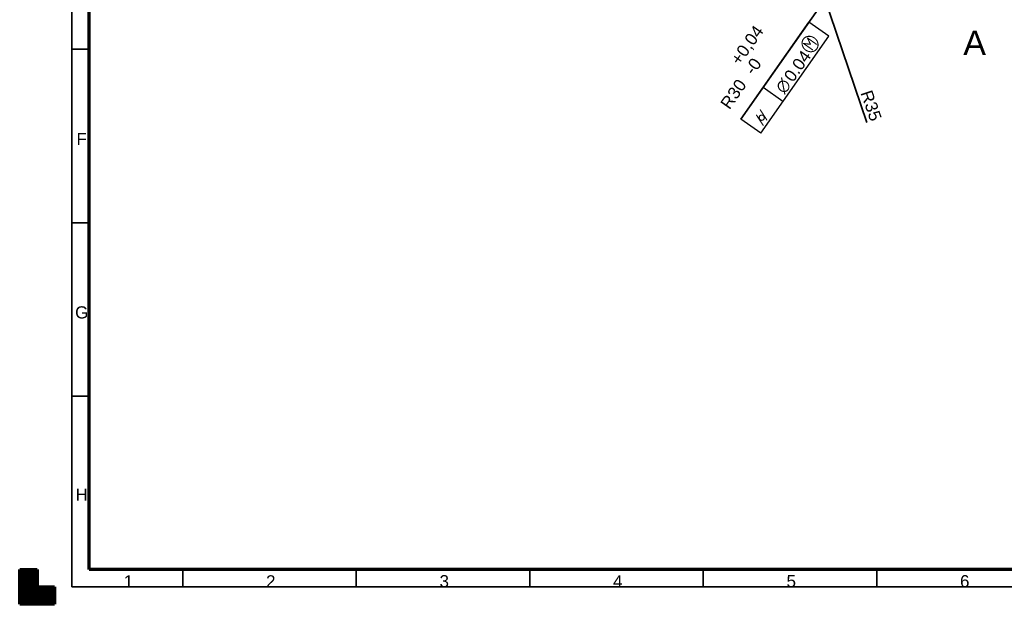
# Model space of a CAD drawing. Header units: millimetres. Extents: x 0 to 594, y 0 to 420.
# Tile 1 of 8: x 0 to 284, y 0 to 169. Entities that reach past the tile are written whole.
import ezdxf

# ---------------------------------------------------------------- set-up
doc = ezdxf.new("R2010")
doc.units = ezdxf.units.MM
doc.layers.add('1', color=7, linetype='Continuous', true_color=0xffffff)
doc.layers.add('256', color=7, linetype='Continuous', true_color=0xffffff)
doc.styles.add('Arial', font='Arial')
doc.styles.add('NX ANSI Symbols', font='NX ANSI Symbols')
doc.dimstyles.get("Standard").update_dxf_attribs({"dimtxt": 0.18, "dimasz": 0.18, "dimexe": 0.18, "dimexo": 0.0625, "dimgap": 0.09, "dimtad": 0, "dimtih": 1, "dimtoh": 1, "dimdec": 4, "dimzin": 0, "dimdsep": 46, "dimtxsty": 'Standard', "dimcen": 0.09, "dimadec": 0, "dimazin": 0, "dimtfac": 1, "dimtdec": 4, "dimtofl": 0, "dimtmove": 0, "dimatfit": 3, "dimfxl": 0, "dimtolj": 1, "dimtzin": 0, "dimarcsym": 0})

# ---------------------------------------------------------------- blocks, each defined once
blk = doc.blocks.new('FCFEntity1')
at = {"layer": '1', "color": 18, "linetype": 'Continuous', "lineweight": 25}
for p, q in [((207.83, 139.79), (227.44, 167.76)), ((233.17, 163.74), (227.44, 167.76)), ((213.56, 135.77), (233.17, 163.74)), ((219.96, 144.9), (214.23, 148.92)), ((213.56, 135.77), (207.83, 139.79))]:
    blk.add_line(p, q, dxfattribs=at)
at = {"layer": '1', "color": 18, "linetype": 'Continuous', "lineweight": 25, "char_height": 3.5, "attachment_point": 7, "rotation": 54.9684}
for s, insert, line_spacing_factor, style in [('{\\fAIGDT;m}', (228.43, 157.98), 1.216778, 'NX ANSI Symbols'), ('\\fArial|b0|i0;\\W1.0000;0.04', (222.9, 150.23), 1.047437, 'Arial'), ('{\\fAIGDT;n}', (220.58, 146.79), 1.216778, 'NX ANSI Symbols'), ('{\\fAMGDT;g}', (214.18, 137.66), 1.216778, 'NX ANSI Symbols')]:
    blk.add_mtext(s, dxfattribs=dict(at, insert=insert, line_spacing_factor=line_spacing_factor, style=style))
blk = doc.blocks.new('HATCH1')
at = {"color": 18, "lineweight": 13}
for p, q in [((0, 9.98988), (5, 9.98988)), ((0, 9.94755), (5, 9.94755)), ((0, 9.90522), (5, 9.90522)), ((0, 9.86289), (5, 9.86289)), ((0, 9.82056), (5, 9.82056)), ((0, 9.77823), (5, 9.77823)), ((0, 9.7359), (5, 9.7359)), ((0, 9.69357), (5, 9.69357)), ((0, 9.65124), (5, 9.65124)), ((0, 9.60891), (5, 9.60891)), ((0, 9.56658), (5, 9.56658)), ((0, 9.52425), (5, 9.52425)), ((0, 9.48192), (5, 9.48192)), ((0, 9.43959), (5, 9.43959)), ((0, 9.39726), (5, 9.39726)), ((0, 9.35493), (5, 9.35493)), ((0, 9.3126), (5, 9.3126)), ((0, 9.27027), (5, 9.27027)), ((0, 9.22794), (5, 9.22794)), ((0, 9.18561), (5, 9.18561)), ((0, 9.14328), (5, 9.14328)), ((0, 9.10095), (5, 9.10095)), ((0, 9.05862), (5, 9.05862)), ((0, 9.01629), (5, 9.01629)), ((0, 8.97396), (5, 8.97396)), ((0, 8.93163), (5, 8.93163)), ((0, 8.8893), (5, 8.8893)), ((0, 8.84697), (5, 8.84697)), ((0, 8.80464), (5, 8.80464)), ((0, 8.76231), (5, 8.76231)), ((0, 8.71998), (5, 8.71998)), ((0, 8.67765), (5, 8.67765)), ((0, 8.63532), (5, 8.63532)), ((0, 8.59299), (5, 8.59299)), ((0, 8.55066), (5, 8.55066)), ((0, 8.50833), (5, 8.50833)), ((0, 8.466), (5, 8.466)), ((0, 8.42367), (5, 8.42367)), ((0, 8.38134), (5, 8.38134)), ((0, 8.33901), (5, 8.33901)), ((0, 8.29668), (5, 8.29668)), ((0, 8.25435), (5, 8.25435)), ((0, 8.21202), (5, 8.21202)), ((0, 8.16969), (5, 8.16969)), ((0, 8.12736), (5, 8.12736)), ((0, 8.08503), (5, 8.08503)), ((0, 8.0427), (5, 8.0427)), ((0, 8.00037), (5, 8.00037)), ((0, 7.95804), (5, 7.95804)), ((0, 7.91571), (5, 7.91571)), ((0, 7.87338), (5, 7.87338)), ((0, 7.83105), (5, 7.83105)), ((0, 7.78872), (5, 7.78872)), ((0, 7.74639), (5, 7.74639)), ((0, 7.70406), (5, 7.70406)), ((0, 7.66173), (5, 7.66173)), ((0, 7.6194), (5, 7.6194)), ((0, 7.57707), (5, 7.57707)), ((0, 7.53474), (5, 7.53474)), ((0, 7.49241), (5, 7.49241)), ((0, 7.45008), (5, 7.45008)), ((0, 7.40775), (5, 7.40775)), ((0, 7.36542), (5, 7.36542)), ((0, 7.32309), (5, 7.32309)), ((0, 7.28076), (5, 7.28076)), ((0, 7.23843), (5, 7.23843)), ((0, 7.1961), (5, 7.1961)), ((0, 7.15377), (5, 7.15377)), ((0, 7.11144), (5, 7.11144)), ((0, 7.06911), (5, 7.06911)), ((0, 7.02678), (5, 7.02678)), ((0, 6.98445), (5, 6.98445)), ((0, 6.94212), (5, 6.94212)), ((0, 6.89979), (5, 6.89979)), ((0, 6.85746), (5, 6.85746)), ((0, 6.81513), (5, 6.81513)), ((0, 6.7728), (5, 6.7728)), ((0, 6.73047), (5, 6.73047)), ((0, 6.68814), (5, 6.68814)), ((0, 6.64581), (5, 6.64581)), ((0, 6.60348), (5, 6.60348)), ((0, 6.56115), (5, 6.56115)), ((0, 6.51882), (5, 6.51882)), ((0, 6.47649), (5, 6.47649)), ((0, 6.43416), (5, 6.43416)), ((0, 6.39183), (5, 6.39183)), ((0, 6.3495), (5, 6.3495)), ((0, 6.30717), (5, 6.30717)), ((0, 6.26484), (5, 6.26484)), ((0, 6.22251), (5, 6.22251)), ((0, 6.18018), (5, 6.18018)), ((0, 6.13785), (5, 6.13785)), ((0, 6.09552), (5, 6.09552)), ((0, 6.05319), (5, 6.05319)), ((0, 6.01086), (5, 6.01086)), ((0, 5.96853), (5, 5.96853)), ((0, 5.9262), (5, 5.9262)), ((0, 5.88387), (5, 5.88387)), ((0, 5.84154), (5, 5.84154)), ((0, 5.79921), (5, 5.79921)), ((0, 5.75688), (5, 5.75688)), ((0, 5.71455), (5, 5.71455)), ((0, 5.67222), (5, 5.67222)), ((0, 5.62989), (5, 5.62989)), ((0, 5.58756), (5, 5.58756)), ((0, 5.54523), (5, 5.54523)), ((0, 5.5029), (5, 5.5029)), ((0, 5.46057), (5, 5.46057)), ((0, 5.41824), (5, 5.41824)), ((0, 5.37591), (5, 5.37591)), ((0, 5.33358), (5, 5.33358)), ((0, 5.29125), (5, 5.29125)), ((0, 5.24892), (5, 5.24892)), ((0, 5.20659), (5, 5.20659)), ((0, 5.16426), (5, 5.16426)), ((0, 5.12193), (5, 5.12193)), ((0, 5.0796), (5, 5.0796)), ((0, 5.03727), (5, 5.03727)), ((0, 4.99494), (10, 4.99494)), ((0, 4.95261), (10, 4.95261)), ((0, 4.91028), (10, 4.91028)), ((0, 4.86795), (10, 4.86795)), ((0, 4.82562), (10, 4.82562)), ((0, 4.78329), (10, 4.78329)), ((0, 4.74096), (10, 4.74096)), ((0, 4.69863), (10, 4.69863)), ((0, 4.6563), (10, 4.6563)), ((0, 4.61397), (10, 4.61397)), ((0, 4.57164), (10, 4.57164)), ((0, 4.52931), (10, 4.52931)), ((0, 4.48698), (10, 4.48698)), ((0, 4.44465), (10, 4.44465)), ((0, 4.40232), (10, 4.40232)), ((0, 4.35999), (10, 4.35999)), ((0, 4.31766), (10, 4.31766)), ((0, 4.27533), (10, 4.27533)), ((0, 4.233), (10, 4.233)), ((0, 4.19067), (10, 4.19067)), ((0, 4.14834), (10, 4.14834)), ((0, 4.10601), (10, 4.10601)), ((0, 4.06368), (10, 4.06368)), ((0, 4.02135), (10, 4.02135)), ((0, 3.97902), (10, 3.97902)), ((0, 3.93669), (10, 3.93669)), ((0, 3.89436), (10, 3.89436)), ((0, 3.85203), (10, 3.85203)), ((0, 3.8097), (10, 3.8097)), ((0, 3.76737), (10, 3.76737)), ((0, 3.72504), (10, 3.72504)), ((0, 3.68271), (10, 3.68271)), ((0, 3.64038), (10, 3.64038)), ((0, 3.59805), (10, 3.59805)), ((0, 3.55572), (10, 3.55572)), ((0, 3.51339), (10, 3.51339)), ((0, 3.47106), (10, 3.47106)), ((0, 3.42873), (10, 3.42873)), ((0, 3.3864), (10, 3.3864)), ((0, 3.34407), (10, 3.34407)), ((0, 3.30174), (10, 3.30174)), ((0, 3.25941), (10, 3.25941)), ((0, 3.21708), (10, 3.21708)), ((0, 3.17475), (10, 3.17475)), ((0, 3.13242), (10, 3.13242)), ((0, 3.09009), (10, 3.09009)), ((0, 3.04776), (10, 3.04776)), ((0, 3.00543), (10, 3.00543)), ((0, 2.9631), (10, 2.9631)), ((0, 2.92077), (10, 2.92077)), ((0, 2.87844), (10, 2.87844)), ((0, 2.83611), (10, 2.83611)), ((0, 2.79378), (10, 2.79378)), ((0, 2.75145), (10, 2.75145)), ((0, 2.70912), (10, 2.70912)), ((0, 2.66679), (10, 2.66679)), ((0, 2.62446), (10, 2.62446)), ((0, 2.58213), (10, 2.58213)), ((0, 2.5398), (10, 2.5398)), ((0, 2.49747), (10, 2.49747)), ((0, 2.45514), (10, 2.45514)), ((0, 2.41281), (10, 2.41281)), ((0, 2.37048), (10, 2.37048)), ((0, 2.32815), (10, 2.32815)), ((0, 2.28582), (10, 2.28582)), ((0, 2.24349), (10, 2.24349)), ((0, 2.20116), (10, 2.20116)), ((0, 2.15883), (10, 2.15883)), ((0, 2.1165), (10, 2.1165)), ((0, 2.07417), (10, 2.07417)), ((0, 2.03184), (10, 2.03184)), ((0, 1.98951), (10, 1.98951)), ((0, 1.94718), (10, 1.94718)), ((0, 1.90485), (10, 1.90485)), ((0, 1.86252), (10, 1.86252)), ((0, 1.82019), (10, 1.82019)), ((0, 1.77786), (10, 1.77786)), ((0, 1.73553), (10, 1.73553)), ((0, 1.6932), (10, 1.6932)), ((0, 1.65087), (10, 1.65087)), ((0, 1.60854), (10, 1.60854)), ((0, 1.56621), (10, 1.56621)), ((0, 1.52388), (10, 1.52388)), ((0, 1.48155), (10, 1.48155)), ((0, 1.43922), (10, 1.43922)), ((0, 1.39689), (10, 1.39689)), ((0, 1.35456), (10, 1.35456)), ((0, 1.31223), (10, 1.31223)), ((0, 1.2699), (10, 1.2699)), ((0, 1.22757), (10, 1.22757)), ((0, 1.18524), (10, 1.18524)), ((0, 1.14291), (10, 1.14291)), ((0, 1.10058), (10, 1.10058)), ((0, 1.05825), (10, 1.05825)), ((0, 1.01592), (10, 1.01592)), ((0, 0.97359), (10, 0.97359)), ((0, 0.93126), (10, 0.93126)), ((0, 0.88893), (10, 0.88893)), ((0, 0.8466), (10, 0.8466)), ((0, 0.80427), (10, 0.80427)), ((0, 0.76194), (10, 0.76194)), ((0, 0.71961), (10, 0.71961)), ((0, 0.67728), (10, 0.67728)), ((0, 0.63495), (10, 0.63495)), ((0, 0.59262), (10, 0.59262)), ((0, 0.55029), (10, 0.55029)), ((0, 0.50796), (10, 0.50796)), ((0, 0.46563), (10, 0.46563)), ((0, 0.4233), (10, 0.4233)), ((0, 0.38097), (10, 0.38097)), ((0, 0.33864), (10, 0.33864)), ((0, 0.29631), (10, 0.29631)), ((0, 0.25398), (10, 0.25398)), ((0, 0.21165), (10, 0.21165)), ((0, 0.16932), (10, 0.16932)), ((0, 0.12699), (10, 0.12699)), ((0, 0.08466), (10, 0.08466)), ((0, 0.04233), (10, 0.04233))]:
    blk.add_line(p, q, dxfattribs=at)
blk = doc.blocks.new('_U5')
at = {"layer": '1', "color": 18, "lineweight": 35}
blk.add_line((226.43, 190.94), (244.19, 138.87), dxfattribs=at)
at = {"layer": '1', "color": 18, "lineweight": 70}
blk.add_solid([(226.43, 190.94), (228.44, 187.93), (226.67, 187.32)], dxfattribs=at)
at = {"layer": '1', "color": 18, "linetype": 'Continuous', "lineweight": 13, "char_height": 3.5, "attachment_point": 7, "rotation": 288.8418, "line_spacing_factor": 1.047437, "style": 'Arial'}
for s, insert in [('\\fArial|b0|i0;\\W1.0000;R', (242.27, 147.42)), ('\\fArial|b0|i0;\\W1.0000;35', (243.41, 144.07))]:
    blk.add_mtext(s, dxfattribs=dict(at, insert=insert))
blk = doc.blocks.new('_U13')
at = {"layer": '1', "color": 18, "lineweight": 35}
blk.add_line((240.69, 186.66), (207.83, 139.79), dxfattribs=at)
at = {"layer": '1', "color": 18, "lineweight": 70}
blk.add_solid([(240.69, 186.66), (239.45, 183.25), (237.91, 184.33)], dxfattribs=at)
at = {"layer": '1', "color": 18, "linetype": 'Continuous', "lineweight": 13, "char_height": 3.5, "attachment_point": 7, "rotation": 54.9684, "line_spacing_factor": 1.047437, "style": 'Arial'}
for s, insert in [('\\A1;\\fArial|b0|i0;\\W1.0000;\\A1;\\S+0,04^ -0;', (211.51, 152.3)), ('\\fArial|b0|i0;\\W1.0000;30', (206.58, 145.26)), ('\\fArial|b0|i0;\\W1.0000;R', (204.56, 142.37))]:
    blk.add_mtext(s, dxfattribs=dict(at, insert=insert))

msp = doc.modelspace()

# ---------------------------------------------------------------- linework, layer by layer
at = {"layer": '256', "color": 18, "linetype": 'Continuous', "lineweight": 35}
for p, q in [((15, 5), (15, 415)), ((15, 160), (20, 160)), ((15, 110), (20, 110)), ((15, 60), (20, 60)), ((47, 10), (47, 5)), ((97, 10), (97, 5)), ((147, 10), (147, 5)), ((197, 10), (197, 5)), ((247, 10), (247, 5)), ((589, 5), (15, 5))]:
    msp.add_line(p, q, dxfattribs=at)
at = {"layer": '256', "color": 18, "linetype": 'Continuous', "lineweight": 70}
for p, q in [((20, 10), (20, 410)), ((0, 10), (5, 10)), ((0, 0), (0, 10)), ((5, 10), (5, 5)), ((584, 10), (20, 10)), ((5, 5), (10, 5)), ((10, 5), (10, 0)), ((10, 0), (0, 0))]:
    msp.add_line(p, q, dxfattribs=at)

# ---------------------------------------------------------------- block references
at = {"layer": '1', "color": 18, "linetype": 'Continuous', "lineweight": 35}
msp.add_blockref('FCFEntity1', (0, 0), dxfattribs=at)
at = {"layer": '256', "color": 18, "linetype": 'Continuous', "lineweight": 35}
msp.add_blockref('HATCH1', (0, 0), dxfattribs=at)

# ---------------------------------------------------------------- texts
at = {"layer": '1', "color": 18, "linetype": 'Continuous', "lineweight": 13, "insert": (271.957, 158.346), "char_height": 7, "attachment_point": 7, "line_spacing_factor": 1.047437, "style": 'Arial'}
msp.add_mtext('\\fArial|b0|i0;\\W1.0000;A', dxfattribs=at)
at = {"layer": '256', "color": 18, "linetype": 'Continuous', "lineweight": 13, "char_height": 3.5, "attachment_point": 7, "line_spacing_factor": 1.047437, "style": 'Arial'}
for s, insert in [('\\fArial|b0|i0;\\W1.0000;F', (16.367, 132.371)), ('\\fArial|b0|i0;\\W1.0000;G', (15.959, 82.342)), ('\\fArial|b0|i0;\\W1.0000;H', (16.095, 29.871)), ('\\fArial|b0|i0;\\W1.0000;1', (30.001, 4.864)), ('\\fArial|b0|i0;\\W1.0000;2', (71.001, 4.864)), ('\\fArial|b0|i0;\\W1.0000;3', (121.001, 4.864)), ('\\fArial|b0|i0;\\W1.0000;4', (171.001, 4.871)), ('\\fArial|b0|i0;\\W1.0000;5', (221.001, 4.871)), ('\\fArial|b0|i0;\\W1.0000;6', (271.001, 4.864))]:
    msp.add_mtext(s, dxfattribs=dict(at, insert=insert))

# ---------------------------------------------------------------- dimensions: what is measured, and where the dimension line sits
at = {"layer": '1', "color": 18, "linetype": 'Continuous', "lineweight": 13}
for mpoint, override, picture, middle in [((221.852, 188.577), {"dimtxt": 3.5, "dimasz": 3.5, "dimexe": 2, "dimexo": 0, "dimgap": 1.75, "dimtad": 1, "dimtih": 0, "dimtoh": 0, "dimdec": 1, "dimlfac": 2, "dimzin": 8, "dimdsep": 44, "dimlunit": 2, "dimpost": 'R<>', "dimtxsty": 'Arial', "dimsah": 1, "dimse1": 0, "dimse2": 0, "dimsd1": 0, "dimsd2": 0, "dimclrd": 18, "dimclre": 18, "dimclrt": 18, "dimtol": 0, "dimtm": -0.1, "dimtfac": 1, "dimtdec": 2, "dimtmove": 0, "dimatfit": 2, "dimtzin": 8, "dimlwd": 35, "dimlwe": 35}, '_U5', (253.892, 144.082)), ((243.43, 184.181), {"dimtxt": 3.5, "dimasz": 3.5, "dimexe": 2, "dimexo": 0, "dimgap": 1.75, "dimtad": 1, "dimtih": 0, "dimtoh": 0, "dimdec": 1, "dimlfac": 2, "dimzin": 8, "dimdsep": 44, "dimlunit": 2, "dimpost": 'R<>', "dimtxsty": 'Arial', "dimsah": 1, "dimse1": 0, "dimse2": 0, "dimsd1": 0, "dimsd2": 0, "dimclrd": 18, "dimclre": 18, "dimclrt": 18, "dimtol": 1, "dimlim": 0, "dimtp": 0.04, "dimtm": 0, "dimtfac": 1, "dimtdec": 2, "dimtmove": 0, "dimatfit": 2, "dimtzin": 8, "dimlwd": 35, "dimlwe": 35}, '_U13', (208.147, 153.703))]:
    dim = msp.add_radius_dim(center=(232.078, 174.375), mpoint=mpoint, dimstyle='Standard', override=override, dxfattribs=at)
    dim.commit()
    dim.dimension.update_dxf_attribs({"geometry": picture, "text_midpoint": middle, "dimtype": 164})

doc.saveas('drawing.dxf')
